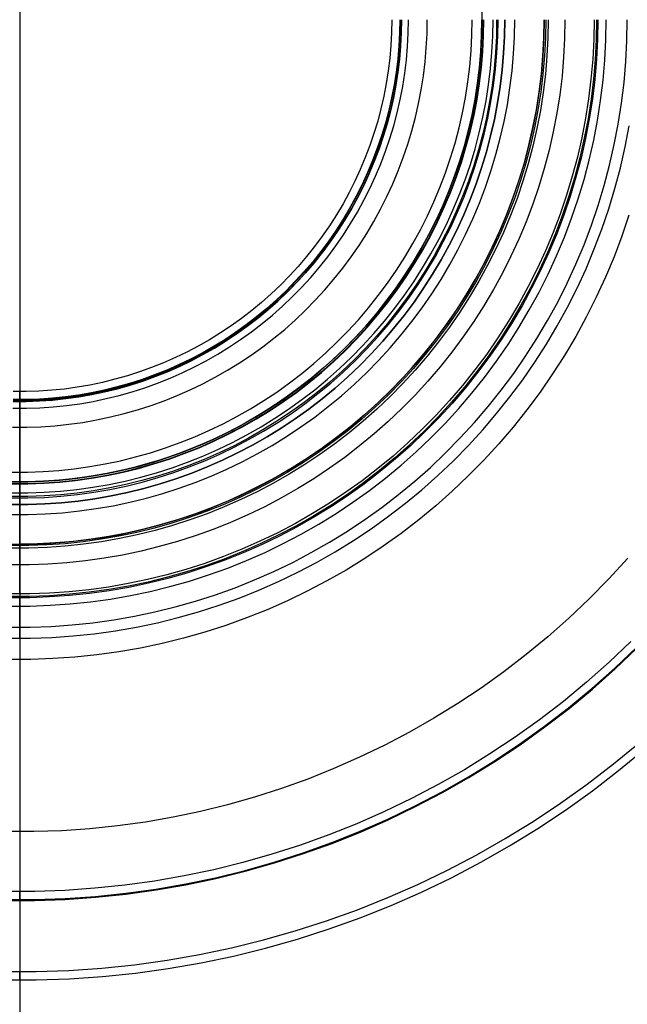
# Model space of a CAD drawing. Header units: millimetres. Extents: x -40 to 40, y -41.9 to 38.1.
# Tile 5 of 9: x 0 to 13.3, y -23.5 to -1.9. Entities that reach past the tile are written whole.
import ezdxf

# ---------------------------------------------------------------- set-up
doc = ezdxf.new("R2010")
doc.units = ezdxf.units.MM
doc.header["$MEASUREMENT"] = 0
doc.layers.add('Predefinito', color=5, linetype='Continuous')

msp = doc.modelspace()

# ---------------------------------------------------------------- linework, layer by layer
at = {"layer": 'Predefinito'}
for points in [[(0, 37.565), (0, -41.402)], [(0, 8.702), (0, -12.538)], [(10.114, -1.573), (10.12, -1.918)], [(-0.23, -15.22), (0.23, -15.22), (0.689, -15.204), (1.147, -15.172), (1.604, -15.125), (2.058, -15.062), (2.511, -14.983), (2.96, -14.888), (3.406, -14.778), (3.848, -14.653), (4.285, -14.513), (4.717, -14.357), (5.144, -14.187), (5.564, -14.002), (5.978, -13.803), (6.385, -13.59), (6.784, -13.362), (7.175, -13.121), (7.557, -12.867), (7.931, -12.6), (8.295, -12.319), (8.649, -12.027), (8.992, -11.722), (9.325, -11.406), (9.647, -11.079), (9.958, -10.74), (10.256, -10.391), (10.543, -10.032), (10.816, -9.663), (11.077, -9.286), (11.325, -8.899), (11.559, -8.504), (11.78, -8.101), (11.986, -7.691), (12.178, -7.273), (12.356, -6.85), (12.519, -6.42), (12.666, -5.986), (12.799, -5.546), (12.917, -5.102), (13.019, -4.654), (13.106, -4.203), (13.177, -3.75), (13.232, -3.294), (13.272, -2.836), (13.296, -2.378), (13.303, -1.918)], [(-0.222, -14.759), (0.222, -14.759), (0.665, -14.743), (1.107, -14.713), (1.548, -14.667), (1.987, -14.606), (2.424, -14.53), (2.858, -14.439), (3.288, -14.333), (3.715, -14.212), (4.137, -14.076), (4.554, -13.926), (4.966, -13.762), (5.371, -13.583), (5.771, -13.391), (6.163, -13.185), (6.549, -12.965), (6.926, -12.733), (7.295, -12.487), (7.656, -12.229), (8.007, -11.959), (8.349, -11.676), (8.681, -11.383), (9.002, -11.077), (9.313, -10.761), (9.613, -10.434), (9.901, -10.097), (10.177, -9.751), (10.441, -9.395), (10.693, -9.03), (10.932, -8.657), (11.158, -8.275), (11.371, -7.886), (11.57, -7.49), (11.756, -7.088), (11.927, -6.679), (12.084, -6.264), (12.227, -5.845), (12.356, -5.42), (12.469, -4.992), (12.568, -4.56), (12.651, -4.124), (12.72, -3.686), (12.773, -3.246), (12.812, -2.804), (12.835, -2.362), (12.842, -1.918)], [(12.659, -1.918), (12.652, -2.355), (12.629, -2.792), (12.591, -3.227), (12.539, -3.661), (12.471, -4.093), (12.389, -4.522), (12.291, -4.948), (12.18, -5.37), (12.053, -5.789), (11.912, -6.202), (11.757, -6.611), (11.588, -7.014), (11.406, -7.411), (11.209, -7.801), (11, -8.185), (10.777, -8.561), (10.541, -8.929), (10.293, -9.288), (10.032, -9.639), (9.76, -9.981), (9.476, -10.313), (9.18, -10.635), (8.874, -10.947), (8.557, -11.248), (8.23, -11.538), (7.893, -11.816), (7.547, -12.082), (7.191, -12.337), (6.827, -12.579), (6.455, -12.808), (6.076, -13.024), (5.689, -13.228), (5.295, -13.417), (4.895, -13.593), (4.489, -13.755), (4.078, -13.903), (3.662, -14.037), (3.241, -14.156), (2.817, -14.26), (2.389, -14.35), (1.959, -14.425), (1.526, -14.485), (1.091, -14.531), (0.655, -14.561), (0.219, -14.576), (-0.219, -14.576)], [(12.631, -1.918), (12.624, -2.354), (12.601, -2.79), (12.563, -3.224), (12.511, -3.657), (12.443, -4.088), (12.361, -4.516), (12.264, -4.941), (12.152, -5.363), (12.026, -5.78), (11.886, -6.193), (11.731, -6.601), (11.563, -7.003), (11.38, -7.399), (11.184, -7.788), (10.975, -8.171), (10.753, -8.546), (10.517, -8.913), (10.27, -9.272), (10.01, -9.622), (9.738, -9.963), (9.454, -10.294), (9.16, -10.616), (8.854, -10.927), (8.538, -11.227), (8.211, -11.516), (7.875, -11.794), (7.53, -12.06), (7.175, -12.314), (6.812, -12.555), (6.441, -12.784), (6.062, -13), (5.676, -13.202), (5.283, -13.391), (4.884, -13.567), (4.479, -13.729), (4.069, -13.876), (3.654, -14.009), (3.234, -14.128), (2.811, -14.233), (2.384, -14.322), (1.954, -14.397), (1.523, -14.457), (1.089, -14.502), (0.654, -14.532), (0.218, -14.548), (-0.218, -14.548)], [(12.576, -1.918), (12.568, -2.352), (12.546, -2.786), (12.508, -3.219), (12.456, -3.649), (12.389, -4.078), (12.307, -4.505), (12.21, -4.928), (12.099, -5.348), (11.974, -5.763), (11.834, -6.174), (11.68, -6.58), (11.512, -6.98), (11.33, -7.375), (11.135, -7.763), (10.927, -8.143), (10.705, -8.517), (10.471, -8.883), (10.225, -9.24), (9.966, -9.588), (9.695, -9.928), (9.413, -10.258), (9.12, -10.578), (8.815, -10.887), (8.5, -11.186), (8.176, -11.474), (7.841, -11.75), (7.497, -12.015), (7.144, -12.268), (6.782, -12.508), (6.413, -12.736), (6.036, -12.951), (5.651, -13.153), (5.26, -13.341), (4.863, -13.516), (4.459, -13.677), (4.051, -13.824), (3.638, -13.957), (3.22, -14.075), (2.798, -14.179), (2.374, -14.268), (1.946, -14.343), (1.516, -14.402), (1.084, -14.447), (0.651, -14.477), (0.217, -14.492), (-0.217, -14.492)], [(11.938, -1.918), (11.931, -2.33), (11.91, -2.742), (11.874, -3.153), (11.824, -3.562), (11.761, -3.969), (11.683, -4.374), (11.591, -4.775), (11.486, -5.174), (11.366, -5.568), (11.234, -5.958), (11.087, -6.344), (10.928, -6.724), (10.756, -7.098), (10.571, -7.466), (10.373, -7.828), (10.163, -8.182), (9.94, -8.529), (9.706, -8.868), (9.461, -9.199), (9.204, -9.522), (8.936, -9.835), (8.657, -10.138), (8.368, -10.432), (8.069, -10.716), (7.761, -10.989), (7.443, -11.252), (7.117, -11.503), (6.782, -11.743), (6.438, -11.971), (6.088, -12.188), (5.729, -12.392), (5.365, -12.583), (4.993, -12.762), (4.616, -12.928), (4.233, -13.081), (3.845, -13.22), (3.453, -13.346), (3.057, -13.458), (2.656, -13.557), (2.253, -13.642), (1.847, -13.713), (1.439, -13.769), (1.029, -13.812), (0.618, -13.84), (0.206, -13.855), (-0.206, -13.855)], [(11.572, -1.918), (11.565, -2.318), (11.544, -2.717), (11.51, -3.115), (11.462, -3.511), (11.4, -3.906), (11.325, -4.298), (11.236, -4.688), (11.133, -5.074), (11.018, -5.456), (10.889, -5.834), (10.748, -6.208), (10.593, -6.576), (10.426, -6.939), (10.246, -7.296), (10.055, -7.647), (9.851, -7.99), (9.636, -8.327), (9.409, -8.655), (9.17, -8.976), (8.921, -9.288), (8.662, -9.592), (8.392, -9.886), (8.112, -10.171), (7.822, -10.446), (7.523, -10.711), (7.215, -10.966), (6.898, -11.209), (6.574, -11.442), (6.241, -11.663), (5.901, -11.873), (5.554, -12.07), (5.2, -12.256), (4.84, -12.429), (4.474, -12.59), (4.103, -12.738), (3.728, -12.874), (3.347, -12.996), (2.963, -13.105), (2.575, -13.2), (2.184, -13.282), (1.791, -13.351), (1.395, -13.406), (0.998, -13.447), (0.599, -13.475), (0.2, -13.489), (-0.2, -13.489)], [(11.518, -1.918), (11.511, -2.316), (11.491, -2.713), (11.456, -3.109), (11.408, -3.504), (11.347, -3.897), (11.272, -4.287), (11.183, -4.675), (11.082, -5.059), (10.967, -5.44), (10.838, -5.816), (10.697, -6.188), (10.544, -6.555), (10.377, -6.916), (10.199, -7.271), (10.008, -7.62), (9.805, -7.962), (9.591, -8.297), (9.365, -8.624), (9.128, -8.943), (8.88, -9.254), (8.621, -9.556), (8.353, -9.849), (8.074, -10.133), (7.786, -10.407), (7.488, -10.67), (7.181, -10.924), (6.866, -11.166), (6.543, -11.398), (6.212, -11.618), (5.873, -11.826), (5.528, -12.023), (5.176, -12.208), (4.818, -12.381), (4.454, -12.541), (4.084, -12.688), (3.71, -12.823), (3.332, -12.944), (2.949, -13.053), (2.563, -13.148), (2.174, -13.229), (1.782, -13.298), (1.388, -13.353), (0.993, -13.394), (0.596, -13.421), (0.199, -13.435), (-0.199, -13.435)], [(-0.198, -13.401), (0.198, -13.401), (0.594, -13.387), (0.99, -13.36), (1.384, -13.319), (1.777, -13.264), (2.167, -13.196), (2.555, -13.114), (2.94, -13.02), (3.322, -12.911), (3.699, -12.79), (4.072, -12.656), (4.44, -12.509), (4.803, -12.35), (5.161, -12.178), (5.512, -11.993), (5.856, -11.797), (6.194, -11.589), (6.524, -11.369), (6.846, -11.139), (7.16, -10.897), (7.466, -10.644), (7.762, -10.382), (8.05, -10.109), (8.328, -9.826), (8.596, -9.534), (8.854, -9.232), (9.101, -8.922), (9.337, -8.604), (9.562, -8.278), (9.776, -7.944), (9.978, -7.603), (10.169, -7.255), (10.347, -6.901), (10.512, -6.541), (10.666, -6.175), (10.806, -5.805), (10.934, -5.429), (11.049, -5.05), (11.15, -4.667), (11.238, -4.28), (11.313, -3.891), (11.375, -3.499), (11.422, -3.106), (11.457, -2.711), (11.477, -2.315), (11.484, -1.918)], [(-0.187, -12.755), (0.187, -12.755), (0.561, -12.742), (0.934, -12.716), (1.306, -12.677), (1.677, -12.626), (2.045, -12.561), (2.412, -12.484), (2.775, -12.395), (3.135, -12.293), (3.491, -12.178), (3.843, -12.052), (4.191, -11.913), (4.533, -11.763), (4.87, -11.6), (5.201, -11.426), (5.527, -11.241), (5.845, -11.045), (6.157, -10.838), (6.461, -10.62), (6.757, -10.392), (7.046, -10.153), (7.326, -9.905), (7.597, -9.648), (7.859, -9.381), (8.112, -9.105), (8.355, -8.821), (8.589, -8.528), (8.812, -8.228), (9.024, -7.92), (9.226, -7.605), (9.417, -7.283), (9.596, -6.955), (9.764, -6.621), (9.921, -6.281), (10.066, -5.936), (10.198, -5.586), (10.319, -5.232), (10.427, -4.874), (10.523, -4.512), (10.606, -4.147), (10.677, -3.78), (10.735, -3.41), (10.78, -3.039), (10.812, -2.666), (10.831, -2.292), (10.838, -1.918)], [(-0.183, -12.537), (0.183, -12.537), (0.55, -12.524), (0.915, -12.499), (1.28, -12.461), (1.643, -12.411), (2.004, -12.348), (2.363, -12.272), (2.719, -12.184), (3.072, -12.084), (3.421, -11.972), (3.766, -11.848), (4.106, -11.712), (4.442, -11.565), (4.772, -11.406), (5.097, -11.235), (5.415, -11.054), (5.728, -10.862), (6.033, -10.658), (6.331, -10.445), (6.621, -10.221), (6.904, -9.988), (7.179, -9.745), (7.444, -9.492), (7.701, -9.231), (7.949, -8.961), (8.188, -8.682), (8.416, -8.396), (8.635, -8.101), (8.843, -7.799), (9.041, -7.491), (9.228, -7.175), (9.404, -6.854), (9.568, -6.526), (9.722, -6.193), (9.863, -5.855), (9.993, -5.512), (10.111, -5.165), (10.218, -4.814), (10.311, -4.46), (10.393, -4.103), (10.462, -3.742), (10.519, -3.38), (10.563, -3.016), (10.595, -2.651), (10.614, -2.285), (10.62, -1.918)], [(10.62, -1.918), (10.614, -2.285), (10.595, -2.651), (10.563, -3.016), (10.519, -3.38), (10.462, -3.742), (10.393, -4.103), (10.311, -4.46), (10.218, -4.814), (10.111, -5.165), (9.993, -5.512), (9.863, -5.855), (9.722, -6.193), (9.568, -6.526), (9.404, -6.854), (9.228, -7.175), (9.041, -7.491), (8.843, -7.799), (8.635, -8.101), (8.416, -8.396), (8.188, -8.682), (7.949, -8.961), (7.701, -9.231), (7.444, -9.492), (7.179, -9.745), (6.904, -9.988), (6.621, -10.221), (6.331, -10.445), (6.033, -10.658), (5.728, -10.862), (5.415, -11.054), (5.097, -11.235), (4.772, -11.406), (4.442, -11.565), (4.106, -11.712), (3.766, -11.848), (3.421, -11.972), (3.072, -12.084), (2.719, -12.184), (2.363, -12.272), (2.004, -12.348), (1.643, -12.411), (1.28, -12.461), (0.915, -12.499), (0.55, -12.524), (0.183, -12.537), (-0.183, -12.537)], [(-0.183, -12.537), (0.183, -12.537), (0.55, -12.524), (0.915, -12.499), (1.28, -12.461), (1.643, -12.411), (2.004, -12.348), (2.363, -12.272), (2.719, -12.184), (3.072, -12.084), (3.421, -11.972), (3.766, -11.848), (4.106, -11.712), (4.442, -11.565), (4.772, -11.406), (5.097, -11.235), (5.415, -11.054), (5.728, -10.862), (6.033, -10.658), (6.331, -10.445), (6.621, -10.221), (6.904, -9.988), (7.179, -9.745), (7.444, -9.492), (7.701, -9.231), (7.949, -8.961), (8.188, -8.682), (8.416, -8.396), (8.635, -8.101), (8.843, -7.799), (9.041, -7.491), (9.228, -7.175), (9.404, -6.854), (9.568, -6.526), (9.722, -6.193), (9.863, -5.855), (9.993, -5.512), (10.111, -5.165), (10.218, -4.814), (10.311, -4.46), (10.393, -4.103), (10.462, -3.742), (10.519, -3.38), (10.563, -3.016), (10.595, -2.651), (10.614, -2.285), (10.62, -1.918)], [(-0.181, -12.392), (0.181, -12.392), (0.542, -12.379), (0.903, -12.354), (1.263, -12.317), (1.621, -12.267), (1.977, -12.205), (2.331, -12.131), (2.682, -12.044), (3.03, -11.945), (3.374, -11.835), (3.714, -11.713), (4.05, -11.578), (4.381, -11.433), (4.707, -11.276), (5.027, -11.108), (5.341, -10.929), (5.649, -10.739), (5.95, -10.539), (6.244, -10.328), (6.531, -10.108), (6.81, -9.878), (7.08, -9.638), (7.343, -9.389), (7.596, -9.131), (7.841, -8.864), (8.076, -8.59), (8.301, -8.307), (8.517, -8.017), (8.722, -7.719), (8.917, -7.415), (9.101, -7.104), (9.275, -6.786), (9.437, -6.463), (9.589, -6.135), (9.729, -5.801), (9.857, -5.463), (9.973, -5.121), (10.078, -4.775), (10.17, -4.425), (10.251, -4.073), (10.319, -3.718), (10.375, -3.36), (10.419, -3.001), (10.45, -2.641), (10.469, -2.28), (10.475, -1.918)], [(10.442, -1.918), (10.436, -2.279), (10.418, -2.639), (10.386, -2.998), (10.343, -3.356), (10.287, -3.712), (10.219, -4.066), (10.139, -4.417), (10.047, -4.766), (9.942, -5.111), (9.826, -5.452), (9.698, -5.789), (9.559, -6.122), (9.408, -6.449), (9.246, -6.771), (9.073, -7.087), (8.889, -7.398), (8.695, -7.701), (8.49, -7.998), (8.275, -8.287), (8.051, -8.569), (7.816, -8.843), (7.573, -9.109), (7.32, -9.366), (7.058, -9.614), (6.789, -9.853), (6.511, -10.083), (6.225, -10.302), (5.932, -10.512), (5.632, -10.712), (5.325, -10.901), (5.012, -11.08), (4.693, -11.247), (4.368, -11.403), (4.038, -11.549), (3.703, -11.682), (3.364, -11.804), (3.02, -11.914), (2.674, -12.013), (2.324, -12.099), (1.971, -12.173), (1.616, -12.235), (1.259, -12.285), (0.9, -12.322), (0.541, -12.347), (0.18, -12.359), (-0.18, -12.359)], [(-0.179, -12.28), (0.179, -12.28), (0.536, -12.268), (0.893, -12.243), (1.249, -12.206), (1.604, -12.157), (1.956, -12.096), (2.306, -12.022), (2.653, -11.937), (2.998, -11.839), (3.338, -11.73), (3.675, -11.608), (4.007, -11.476), (4.335, -11.332), (4.657, -11.177), (4.974, -11.01), (5.285, -10.833), (5.589, -10.646), (5.887, -10.447), (6.178, -10.239), (6.462, -10.021), (6.737, -9.793), (7.005, -9.556), (7.265, -9.31), (7.515, -9.054), (7.757, -8.791), (7.99, -8.519), (8.213, -8.239), (8.426, -7.952), (8.629, -7.657), (8.822, -7.356), (9.005, -7.048), (9.176, -6.735), (9.337, -6.415), (9.487, -6.09), (9.625, -5.76), (9.752, -5.426), (9.867, -5.087), (9.971, -4.744), (10.062, -4.399), (10.142, -4.05), (10.21, -3.698), (10.265, -3.345), (10.308, -2.99), (10.339, -2.633), (10.357, -2.276), (10.364, -1.918)], [(-0.175, -12.072), (0.175, -12.072), (0.526, -12.06), (0.875, -12.036), (1.224, -12), (1.571, -11.952), (1.917, -11.891), (2.26, -11.819), (2.6, -11.735), (2.937, -11.64), (3.271, -11.533), (3.601, -11.414), (3.927, -11.284), (4.248, -11.143), (4.564, -10.991), (4.874, -10.828), (5.179, -10.654), (5.477, -10.47), (5.769, -10.276), (6.054, -10.072), (6.332, -9.858), (6.602, -9.635), (6.865, -9.402), (7.119, -9.161), (7.364, -8.911), (7.601, -8.653), (7.829, -8.386), (8.048, -8.112), (8.257, -7.831), (8.456, -7.542), (8.645, -7.247), (8.824, -6.945), (8.992, -6.638), (9.15, -6.325), (9.296, -6.006), (9.432, -5.683), (9.556, -5.355), (9.669, -5.023), (9.771, -4.688), (9.86, -4.349), (9.938, -4.007), (10.005, -3.663), (10.059, -3.316), (10.101, -2.968), (10.131, -2.619), (10.149, -2.269), (10.155, -1.918)], [(10.12, -1.918), (10.114, -2.268), (10.096, -2.617), (10.066, -2.965), (10.024, -3.311), (9.97, -3.657), (9.904, -4), (9.826, -4.34), (9.736, -4.678), (9.635, -5.012), (9.523, -5.343), (9.399, -5.67), (9.264, -5.992), (9.118, -6.309), (8.961, -6.621), (8.793, -6.928), (8.615, -7.228), (8.427, -7.523), (8.228, -7.81), (8.02, -8.091), (7.802, -8.364), (7.575, -8.629), (7.339, -8.887), (7.094, -9.136), (6.841, -9.376), (6.579, -9.608), (6.31, -9.831), (6.033, -10.044), (5.749, -10.247), (5.458, -10.44), (5.161, -10.624), (4.857, -10.797), (4.548, -10.959), (4.233, -11.111), (3.913, -11.251), (3.589, -11.381), (3.26, -11.499), (2.927, -11.606), (2.591, -11.701), (2.252, -11.785), (1.91, -11.857), (1.566, -11.917), (1.22, -11.965), (0.872, -12.001), (0.524, -12.025), (0.175, -12.037), (-0.175, -12.037)], [(-0.175, -12.081), (0.175, -12.081), (0.526, -12.069), (0.876, -12.045), (1.225, -12.008), (1.573, -11.96), (1.918, -11.9), (2.262, -11.828), (2.602, -11.744), (2.94, -11.648), (3.274, -11.541), (3.604, -11.422), (3.93, -11.292), (4.251, -11.151), (4.567, -10.998), (4.878, -10.835), (5.183, -10.662), (5.482, -10.478), (5.774, -10.283), (6.059, -10.079), (6.337, -9.865), (6.608, -9.641), (6.87, -9.409), (7.125, -9.167), (7.371, -8.917), (7.608, -8.658), (7.836, -8.392), (8.055, -8.117), (8.264, -7.836), (8.463, -7.547), (8.652, -7.251), (8.831, -6.95), (9, -6.642), (9.157, -6.328), (9.304, -6.01), (9.44, -5.686), (9.564, -5.358), (9.677, -5.026), (9.779, -4.69), (9.869, -4.351), (9.947, -4.009), (10.013, -3.664), (10.067, -3.318), (10.11, -2.969), (10.14, -2.62), (10.158, -2.269), (10.164, -1.918)], [(-0.175, -12.037), (0.175, -12.037), (0.524, -12.025), (0.872, -12.001), (1.22, -11.965), (1.566, -11.917), (1.91, -11.857), (2.252, -11.785), (2.591, -11.701), (2.927, -11.606), (3.26, -11.499), (3.589, -11.381), (3.913, -11.251), (4.233, -11.111), (4.548, -10.959), (4.857, -10.797), (5.161, -10.624), (5.458, -10.44), (5.749, -10.247), (6.033, -10.044), (6.31, -9.831), (6.579, -9.608), (6.841, -9.376), (7.094, -9.136), (7.339, -8.887), (7.575, -8.629), (7.802, -8.364), (8.02, -8.091), (8.228, -7.81), (8.427, -7.523), (8.615, -7.228), (8.793, -6.928), (8.961, -6.621), (9.118, -6.309), (9.264, -5.992), (9.399, -5.67), (9.523, -5.343), (9.635, -5.012), (9.736, -4.678), (9.826, -4.34), (9.904, -4), (9.97, -3.657), (10.024, -3.311), (10.066, -2.965), (10.096, -2.617), (10.114, -2.268), (10.12, -1.918)], [(-0.171, -11.824), (0.171, -11.824), (0.513, -11.812), (0.854, -11.788), (1.194, -11.753), (1.533, -11.706), (1.87, -11.647), (2.204, -11.577), (2.537, -11.495), (2.866, -11.402), (3.191, -11.297), (3.513, -11.181), (3.831, -11.055), (4.144, -10.917), (4.452, -10.769), (4.755, -10.61), (5.052, -10.44), (5.343, -10.261), (5.628, -10.072), (5.906, -9.873), (6.177, -9.664), (6.441, -9.446), (6.696, -9.219), (6.945, -8.984), (7.184, -8.74), (7.415, -8.488), (7.638, -8.228), (7.851, -7.961), (8.055, -7.686), (8.249, -7.405), (8.434, -7.117), (8.608, -6.822), (8.772, -6.522), (8.926, -6.217), (9.069, -5.906), (9.201, -5.591), (9.322, -5.271), (9.433, -4.947), (9.531, -4.62), (9.619, -4.289), (9.695, -3.956), (9.76, -3.62), (9.813, -3.282), (9.854, -2.943), (9.883, -2.602), (9.901, -2.26), (9.907, -1.918)], [(-0.154, -10.842), (0.154, -10.842), (0.462, -10.831), (0.769, -10.81), (1.076, -10.778), (1.381, -10.736), (1.684, -10.683), (1.986, -10.619), (2.285, -10.546), (2.581, -10.462), (2.875, -10.367), (3.165, -10.263), (3.451, -10.149), (3.733, -10.025), (4.011, -9.891), (4.283, -9.748), (4.551, -9.596), (4.813, -9.434), (5.07, -9.263), (5.32, -9.084), (5.564, -8.896), (5.802, -8.7), (6.033, -8.496), (6.256, -8.283), (6.472, -8.064), (6.68, -7.837), (6.881, -7.602), (7.073, -7.362), (7.256, -7.114), (7.431, -6.861), (7.597, -6.601), (7.755, -6.336), (7.902, -6.066), (8.041, -5.791), (8.17, -5.511), (8.289, -5.227), (8.398, -4.939), (8.497, -4.647), (8.587, -4.352), (8.665, -4.054), (8.734, -3.754), (8.792, -3.451), (8.84, -3.147), (8.877, -2.841), (8.903, -2.534), (8.919, -2.226), (8.925, -1.918)], [(-0.147, -10.429), (0.147, -10.429), (0.441, -10.419), (0.734, -10.399), (1.026, -10.368), (1.317, -10.328), (1.607, -10.278), (1.894, -10.217), (2.179, -10.147), (2.462, -10.067), (2.742, -9.977), (3.018, -9.877), (3.291, -9.768), (3.56, -9.65), (3.825, -9.523), (4.085, -9.386), (4.341, -9.241), (4.591, -9.086), (4.835, -8.924), (5.074, -8.753), (5.307, -8.573), (5.534, -8.386), (5.754, -8.191), (5.967, -7.989), (6.173, -7.78), (6.371, -7.563), (6.562, -7.34), (6.746, -7.11), (6.921, -6.874), (7.088, -6.632), (7.246, -6.385), (7.396, -6.132), (7.537, -5.874), (7.669, -5.612), (7.792, -5.345), (7.906, -5.074), (8.01, -4.799), (8.105, -4.521), (8.19, -4.24), (8.265, -3.955), (8.33, -3.669), (8.386, -3.38), (8.431, -3.09), (8.466, -2.798), (8.492, -2.506), (8.507, -2.212), (8.512, -1.918)], [(8.321, -1.918), (8.316, -2.206), (8.301, -2.492), (8.277, -2.779), (8.242, -3.064), (8.197, -3.348), (8.143, -3.63), (8.079, -3.91), (8.006, -4.187), (7.923, -4.462), (7.83, -4.734), (7.728, -5.003), (7.617, -5.268), (7.497, -5.529), (7.368, -5.785), (7.23, -6.037), (7.084, -6.285), (6.929, -6.526), (6.766, -6.763), (6.594, -6.993), (6.415, -7.218), (6.228, -7.436), (6.034, -7.648), (5.833, -7.853), (5.625, -8.051), (5.41, -8.241), (5.188, -8.424), (4.96, -8.599), (4.727, -8.767), (4.488, -8.926), (4.243, -9.076), (3.994, -9.219), (3.739, -9.352), (3.48, -9.477), (3.218, -9.592), (2.951, -9.699), (2.68, -9.796), (2.407, -9.884), (2.131, -9.962), (1.852, -10.031), (1.571, -10.09), (1.288, -10.139), (1.003, -10.179), (0.717, -10.209), (0.431, -10.228), (0.144, -10.238), (-0.144, -10.238)], [(-0.144, -10.248), (0.144, -10.248), (0.431, -10.238), (0.718, -10.219), (1.004, -10.189), (1.289, -10.149), (1.572, -10.1), (1.854, -10.041), (2.133, -9.972), (2.41, -9.893), (2.684, -9.806), (2.954, -9.708), (3.221, -9.602), (3.485, -9.486), (3.744, -9.361), (3.998, -9.227), (4.248, -9.085), (4.493, -8.934), (4.733, -8.775), (4.966, -8.607), (5.194, -8.432), (5.416, -8.249), (5.631, -8.058), (5.84, -7.86), (6.042, -7.655), (6.236, -7.443), (6.423, -7.224), (6.602, -7), (6.774, -6.769), (6.937, -6.532), (7.092, -6.29), (7.239, -6.042), (7.377, -5.79), (7.506, -5.533), (7.626, -5.272), (7.738, -5.007), (7.84, -4.738), (7.932, -4.466), (8.015, -4.19), (8.089, -3.912), (8.153, -3.632), (8.207, -3.349), (8.252, -3.065), (8.287, -2.78), (8.311, -2.493), (8.326, -2.206), (8.331, -1.918)], [(8.36, -1.918), (8.355, -2.207), (8.34, -2.495), (8.315, -2.783), (8.28, -3.069), (8.236, -3.354), (8.181, -3.638), (8.117, -3.919), (8.043, -4.198), (7.96, -4.474), (7.867, -4.748), (7.764, -5.017), (7.653, -5.284), (7.532, -5.546), (7.402, -5.803), (7.264, -6.057), (7.117, -6.305), (6.961, -6.548), (6.797, -6.785), (6.625, -7.017), (6.445, -7.243), (6.258, -7.462), (6.062, -7.675), (5.86, -7.881), (5.651, -8.079), (5.435, -8.271), (5.212, -8.455), (4.984, -8.631), (4.749, -8.799), (4.509, -8.958), (4.263, -9.11), (4.012, -9.253), (3.757, -9.387), (3.497, -9.512), (3.233, -9.628), (2.964, -9.735), (2.693, -9.833), (2.418, -9.921), (2.14, -10), (1.86, -10.069), (1.578, -10.128), (1.294, -10.178), (1.008, -10.217), (0.721, -10.247), (0.433, -10.267), (0.144, -10.277), (-0.144, -10.277)], [(-0.144, -10.277), (0.144, -10.277), (0.433, -10.267), (0.721, -10.247), (1.008, -10.217), (1.294, -10.178), (1.578, -10.128), (1.86, -10.069), (2.14, -10), (2.418, -9.921), (2.693, -9.833), (2.964, -9.735), (3.233, -9.628), (3.497, -9.512), (3.757, -9.387), (4.012, -9.253), (4.263, -9.11), (4.509, -8.958), (4.749, -8.799), (4.984, -8.631), (5.212, -8.455), (5.435, -8.271), (5.651, -8.079), (5.86, -7.881), (6.062, -7.675), (6.258, -7.462), (6.445, -7.243), (6.625, -7.017), (6.797, -6.785), (6.961, -6.548), (7.117, -6.305), (7.264, -6.057), (7.402, -5.803), (7.532, -5.546), (7.653, -5.284), (7.764, -5.017), (7.867, -4.748), (7.96, -4.474), (8.043, -4.198), (8.117, -3.919), (8.181, -3.638), (8.236, -3.354), (8.28, -3.069), (8.315, -2.783), (8.34, -2.495), (8.355, -2.207), (8.36, -1.918)], [(8.147, -1.918), (8.142, -2.2), (8.127, -2.48), (8.103, -2.761), (8.069, -3.04), (8.026, -3.318), (7.973, -3.594), (7.91, -3.868), (7.838, -4.14), (7.757, -4.409), (7.666, -4.675), (7.566, -4.938), (7.458, -5.198), (7.34, -5.453), (7.214, -5.704), (7.079, -5.951), (6.935, -6.193), (6.784, -6.43), (6.624, -6.661), (6.456, -6.887), (6.281, -7.107), (6.098, -7.321), (5.908, -7.528), (5.711, -7.729), (5.507, -7.922), (5.296, -8.109), (5.08, -8.288), (4.857, -8.459), (4.628, -8.623), (4.394, -8.779), (4.154, -8.926), (3.91, -9.066), (3.661, -9.196), (3.408, -9.318), (3.15, -9.432), (2.889, -9.536), (2.624, -9.631), (2.357, -9.717), (2.086, -9.794), (1.813, -9.861), (1.538, -9.919), (1.261, -9.967), (0.982, -10.006), (0.702, -10.035), (0.422, -10.054), (0.141, -10.064), (-0.141, -10.064)], [(8.36, -1.918), (8.355, -2.204), (8.341, -2.489), (8.316, -2.773), (8.282, -3.057), (8.238, -3.339), (8.185, -3.619), (8.122, -3.898), (8.05, -4.174), (7.968, -4.447), (7.877, -4.718), (7.777, -4.985), (7.668, -5.249), (7.55, -5.509), (7.423, -5.765), (7.287, -6.016), (7.143, -6.262), (6.99, -6.503), (6.83, -6.739), (6.661, -6.97), (6.485, -7.194), (6.301, -7.413), (6.11, -7.625), (5.911, -7.83), (5.706, -8.028), (5.494, -8.219), (5.276, -8.403), (5.051, -8.58), (4.821, -8.748), (4.585, -8.909), (4.344, -9.061), (4.097, -9.205), (3.846, -9.341), (3.59, -9.468), (3.331, -9.586), (3.067, -9.696), (2.8, -9.796), (2.529, -9.887), (2.256, -9.968), (1.979, -10.041), (1.701, -10.104), (1.42, -10.157), (1.138, -10.201), (0.855, -10.235), (0.571, -10.259), (0.285, -10.274), (0, -10.278)], [(10.12, -1.918), (10.114, -2.264), (10.096, -2.609), (10.067, -2.953), (10.026, -3.296), (9.973, -3.638), (9.908, -3.977), (9.832, -4.314), (9.745, -4.649), (9.646, -4.98), (9.536, -5.307), (9.414, -5.631), (9.282, -5.95), (9.139, -6.265), (8.985, -6.574), (8.821, -6.878), (8.647, -7.177), (8.462, -7.469), (8.268, -7.754), (8.064, -8.033), (7.85, -8.305), (7.628, -8.569), (7.396, -8.826), (7.156, -9.074), (6.907, -9.314), (6.651, -9.546), (6.387, -9.769), (6.115, -9.982), (5.836, -10.186), (5.55, -10.381), (5.258, -10.565), (4.96, -10.74), (4.656, -10.904), (4.346, -11.058), (4.032, -11.201), (3.713, -11.333), (3.389, -11.454), (3.061, -11.564), (2.73, -11.663), (2.396, -11.751), (2.059, -11.827), (1.719, -11.891), (1.378, -11.944), (1.035, -11.985), (0.691, -12.015), (0.346, -12.032), (0, -12.038)], [(11.484, -1.918), (11.477, -2.31), (11.457, -2.702), (11.424, -3.093), (11.377, -3.482), (11.317, -3.87), (11.244, -4.255), (11.157, -4.637), (11.058, -5.017), (10.946, -5.392), (10.821, -5.764), (10.683, -6.131), (10.533, -6.494), (10.371, -6.851), (10.196, -7.202), (10.01, -7.547), (9.812, -7.885), (9.603, -8.217), (9.382, -8.541), (9.15, -8.857), (8.908, -9.166), (8.656, -9.466), (8.393, -9.757), (8.12, -10.039), (7.838, -10.311), (7.547, -10.574), (7.247, -10.827), (6.939, -11.069), (6.623, -11.3), (6.298, -11.521), (5.967, -11.731), (5.628, -11.928), (5.283, -12.115), (4.932, -12.289), (4.575, -12.452), (4.213, -12.602), (3.846, -12.739), (3.474, -12.864), (3.098, -12.976), (2.719, -13.076), (2.336, -13.162), (1.951, -13.235), (1.564, -13.295), (1.174, -13.342), (0.784, -13.376), (0.392, -13.396), (0, -13.402)], [(-0.234, -15.463), (0.234, -15.463), (0.701, -15.446), (1.168, -15.414), (1.633, -15.366), (2.096, -15.301), (2.557, -15.221), (3.014, -15.125), (3.468, -15.013), (3.918, -14.886), (4.364, -14.743), (4.804, -14.584), (5.238, -14.411), (5.666, -14.223), (6.087, -14.02), (6.501, -13.803), (6.908, -13.571), (7.306, -13.326), (7.695, -13.067), (8.075, -12.794), (8.446, -12.509), (8.806, -12.211), (9.156, -11.901), (9.496, -11.579), (9.823, -11.246), (10.139, -10.901), (10.443, -10.546), (10.735, -10.18), (11.014, -9.805), (11.279, -9.42), (11.532, -9.026), (11.77, -8.624), (11.995, -8.214), (12.205, -7.796), (12.4, -7.371), (12.581, -6.94), (12.747, -6.503), (12.898, -6.06), (13.033, -5.612), (13.153, -5.16), (13.257, -4.704), (13.345, -4.245)], [(13.34, -6.202), (13.184, -6.66), (13.013, -7.112), (12.826, -7.558), (12.624, -7.998), (12.406, -8.43), (12.174, -8.854), (11.927, -9.27), (11.667, -9.677), (11.392, -10.075), (11.103, -10.464), (10.802, -10.842), (10.487, -11.209), (10.161, -11.566), (9.821, -11.911), (9.471, -12.244), (9.109, -12.565), (8.736, -12.873), (8.352, -13.168), (7.959, -13.449), (7.556, -13.717), (7.145, -13.971), (6.724, -14.21), (6.296, -14.435), (5.86, -14.645), (5.418, -14.84), (4.968, -15.019), (4.513, -15.183), (4.053, -15.331), (3.587, -15.462), (3.118, -15.578), (2.644, -15.678), (2.168, -15.761), (1.689, -15.827), (1.208, -15.877), (0.725, -15.911), (0.242, -15.927), (-0.242, -15.927)], [(0, -12.038), (-0.346, -12.032)], [(0, -12.038), (0, -13.402)], [(0, -12.538), (0, -33.434)], [(13.312, -13.712), (12.897, -14.164), (12.466, -14.602), (12.021, -15.025), (11.562, -15.432), (11.088, -15.823), (10.602, -16.197), (10.103, -16.555), (9.591, -16.895), (9.069, -17.217), (8.535, -17.521), (7.992, -17.806), (7.439, -18.072), (6.877, -18.319), (6.306, -18.547), (5.729, -18.755), (5.144, -18.942), (4.553, -19.11), (3.957, -19.257), (3.357, -19.383), (2.752, -19.489), (2.144, -19.573), (1.533, -19.636), (0.921, -19.679), (0.307, -19.7), (-0.307, -19.7)], [(-0.333, -21.188), (0.333, -21.188), (0.998, -21.165), (1.661, -21.119), (2.323, -21.05), (2.982, -20.959), (3.637, -20.845), (4.289, -20.708), (4.935, -20.549), (5.575, -20.367), (6.208, -20.164), (6.834, -19.939), (7.452, -19.692), (8.061, -19.424), (8.661, -19.135), (9.25, -18.826), (9.828, -18.497), (10.394, -18.148), (10.948, -17.779), (11.489, -17.392), (12.016, -16.986), (12.529, -16.563), (13.027, -16.121), (13.51, -15.663)], [(-0.333, -21.206), (0.333, -21.206), (0.999, -21.183), (1.663, -21.138), (2.325, -21.069), (2.985, -20.977), (3.641, -20.863), (4.293, -20.726), (4.939, -20.566), (5.58, -20.385), (6.214, -20.181), (6.841, -19.956), (7.459, -19.709), (8.069, -19.441), (8.669, -19.152), (9.258, -18.842), (9.837, -18.513), (10.404, -18.163), (10.958, -17.795), (11.5, -17.407), (12.028, -17.001), (12.541, -16.577), (13.04, -16.135), (13.522, -15.676)], [(13.384, -15.535), (12.906, -15.989), (12.413, -16.426), (11.905, -16.846), (11.382, -17.248), (10.846, -17.632), (10.297, -17.997), (9.736, -18.343), (9.164, -18.669), (8.58, -18.975), (7.986, -19.261), (7.383, -19.527), (6.771, -19.771), (6.15, -19.994), (5.523, -20.196), (4.889, -20.375), (4.249, -20.533), (3.604, -20.669), (2.954, -20.782), (2.301, -20.873), (1.646, -20.941), (0.988, -20.986), (0.33, -21.009), (-0.33, -21.009)], [(-0.36, -22.763), (0.36, -22.763), (1.079, -22.738), (1.797, -22.689), (2.513, -22.614), (3.226, -22.515), (3.935, -22.392), (4.639, -22.244), (5.338, -22.071), (6.03, -21.875), (6.716, -21.655), (7.393, -21.411), (8.061, -21.145), (8.72, -20.855), (9.368, -20.543), (10.006, -20.208), (10.631, -19.852), (11.244, -19.474), (11.843, -19.076), (12.428, -18.657), (12.998, -18.218), (13.553, -17.76)], [(-0.363, -22.948), (0.363, -22.948), (1.089, -22.923), (1.813, -22.873), (2.535, -22.798), (3.254, -22.698), (3.97, -22.573), (4.68, -22.424), (5.385, -22.25), (6.084, -22.052), (6.775, -21.83), (7.458, -21.584), (8.133, -21.315), (8.797, -21.023), (9.451, -20.708), (10.094, -20.37), (10.725, -20.011), (11.343, -19.63), (11.948, -19.228), (12.538, -18.805), (13.114, -18.362), (13.673, -17.9)]]:
    msp.add_lwpolyline(points, dxfattribs=at)
at = {"layer": 'Predefinito', "extrusion": (1, 0, 0)}
for points in [[(-1.918, 118.008), (-2.264, 118.014), (-2.609, 118.032), (-2.953, 118.062), (-3.296, 118.103), (-3.638, 118.156), (-3.977, 118.22), (-4.314, 118.296), (-4.649, 118.384), (-4.98, 118.483), (-5.307, 118.593), (-5.631, 118.714), (-5.95, 118.846), (-6.265, 118.989), (-6.574, 119.143), (-6.878, 119.307), (-7.177, 119.482), (-7.469, 119.666), (-7.754, 119.861), (-8.033, 120.065), (-8.305, 120.278), (-8.569, 120.501), (-8.826, 120.732), (-9.074, 120.973), (-9.314, 121.221), (-9.546, 121.478), (-9.769, 121.742), (-9.982, 122.014), (-10.186, 122.292), (-10.381, 122.578), (-10.565, 122.87), (-10.74, 123.169), (-10.904, 123.473), (-11.058, 123.782), (-11.201, 124.097), (-11.333, 124.416), (-11.454, 124.739), (-11.564, 125.067), (-11.663, 125.398), (-11.751, 125.732), (-11.827, 126.069), (-11.891, 126.409), (-11.944, 126.75), (-11.985, 127.094), (-12.015, 127.438), (-12.032, 127.783), (-12.038, 128.128)], [(-10.065, 305.062), (-10.068, 305.252), (-10.077, 305.442), (-10.093, 305.632), (-10.114, 305.821), (-10.141, 306.01), (-10.175, 306.197), (-10.214, 306.383), (-10.259, 306.568), (-10.311, 306.752), (-10.368, 306.933), (-10.431, 307.113)], [(-13.856, 299.52), (-13.668, 299.597), (-13.482, 299.681), (-13.299, 299.771), (-13.119, 299.867), (-12.943, 299.969), (-12.77, 300.077), (-12.601, 300.191), (-12.436, 300.311), (-12.275, 300.436), (-12.119, 300.567), (-11.967, 300.703), (-11.82, 300.844), (-11.678, 300.99), (-11.541, 301.141), (-11.409, 301.297), (-11.283, 301.457), (-11.162, 301.621), (-11.047, 301.789), (-10.938, 301.961), (-10.834, 302.137), (-10.737, 302.316), (-10.646, 302.498), (-10.561, 302.684), (-10.483, 302.872), (-10.411, 303.063), (-10.346, 303.256), (-10.288, 303.451), (-10.236, 303.648), (-10.191, 303.847), (-10.152, 304.047), (-10.121, 304.249), (-10.097, 304.451), (-10.079, 304.654), (-10.069, 304.858), (-10.065, 305.062)], [(-10.24, 251.555), (-10.241, 251.626), (-10.244, 251.697), (-10.25, 251.768)], [(-10.278, 251.135), (-10.267, 251.204), (-10.257, 251.274), (-10.249, 251.344), (-10.244, 251.414), (-10.241, 251.484), (-10.24, 251.555)], [(-10.25, 251.768), (-10.262, 251.883), (-10.279, 251.998), (-10.3, 252.111), (-10.325, 252.224), (-10.353, 252.336), (-10.386, 252.447), (-10.422, 252.556), (-10.462, 252.665), (-10.506, 252.772), (-10.553, 252.877), (-10.604, 252.981), (-10.659, 253.082), (-10.717, 253.182), (-10.778, 253.28), (-10.843, 253.376)], [(-10.278, 128.128), (-10.278, 251.135)], [(-10.431, 307.113), (-10.576, 307.49), (-10.733, 307.862), (-10.902, 308.229), (-11.082, 308.591), (-11.273, 308.946), (-11.476, 309.296), (-11.69, 309.639), (-11.914, 309.975), (-12.148, 310.304), (-12.393, 310.625)], [(-10.843, 253.376), (-11.947, 255.002), (-12.994, 256.665), (-13.982, 258.364), (-14.912, 260.096), (-15.78, 261.859), (-16.587, 263.651), (-17.331, 265.47), (-18.012, 267.313), (-18.629, 269.18), (-19.18, 271.066), (-19.666, 272.97), (-20.086, 274.89), (-20.438, 276.824), (-20.724, 278.768), (-20.942, 280.722), (-21.092, 282.681), (-21.174, 284.645), (-21.188, 286.61), (-21.134, 288.575), (-21.012, 290.537)], [(-14.494, 301.161), (-14.361, 301.215), (-14.23, 301.274), (-14.102, 301.337), (-13.975, 301.405), (-13.851, 301.476), (-13.729, 301.553), (-13.61, 301.633), (-13.494, 301.717), (-13.381, 301.805), (-13.271, 301.897), (-13.164, 301.993), (-13.061, 302.093), (-12.961, 302.195), (-12.864, 302.302), (-12.771, 302.411), (-12.682, 302.524), (-12.597, 302.639), (-12.516, 302.758), (-12.439, 302.879), (-12.367, 303.003), (-12.298, 303.129), (-12.234, 303.257), (-12.175, 303.388), (-12.119, 303.52), (-12.069, 303.654), (-12.023, 303.79), (-11.982, 303.928), (-11.945, 304.067), (-11.914, 304.207), (-11.887, 304.348), (-11.865, 304.489), (-11.847, 304.632), (-11.835, 304.775), (-11.828, 304.918), (-11.825, 305.062)], [(-11.825, 305.062), (-11.827, 305.196), (-11.834, 305.329), (-11.845, 305.463), (-11.86, 305.596), (-11.879, 305.729), (-11.902, 305.861), (-11.93, 305.992), (-11.962, 306.122), (-11.998, 306.251), (-12.038, 306.379), (-12.082, 306.506)], [(-12.038, 128.128), (-12.038, 250.008)], [(-12.361, 250.949), (-12.335, 250.979), (-12.311, 251.01), (-12.287, 251.041), (-12.265, 251.074), (-12.244, 251.107), (-12.223, 251.141), (-12.205, 251.175), (-12.187, 251.21), (-12.17, 251.246), (-12.155, 251.282), (-12.141, 251.319), (-12.128, 251.356), (-12.117, 251.394), (-12.107, 251.432), (-12.098, 251.471), (-12.091, 251.509), (-12.085, 251.548), (-12.08, 251.587), (-12.077, 251.626), (-12.075, 251.666), (-12.074, 251.705)], [(-12.074, 251.705), (-12.075, 251.744), (-12.076, 251.783), (-12.08, 251.822), (-12.084, 251.86), (-12.09, 251.899), (-12.098, 251.937), (-12.106, 251.975), (-12.116, 252.012), (-12.127, 252.05), (-12.139, 252.087), (-12.153, 252.123), (-12.168, 252.159), (-12.184, 252.194), (-12.201, 252.229), (-12.22, 252.263), (-12.239, 252.297), (-12.26, 252.33), (-12.282, 252.362)], [(-12.082, 306.506), (-12.217, 306.853), (-12.363, 307.196), (-12.52, 307.533), (-12.688, 307.865), (-12.868, 308.191), (-13.059, 308.511), (-13.26, 308.824), (-13.471, 309.13), (-13.693, 309.429), (-13.925, 309.721), (-14.166, 310.004), (-14.416, 310.28), (-14.676, 310.546), (-14.945, 310.804), (-15.222, 311.053)], [(-12.282, 252.362), (-13.42, 254.039), (-14.499, 255.754), (-15.519, 257.505), (-16.477, 259.291), (-17.372, 261.108), (-18.204, 262.956), (-18.972, 264.831), (-19.674, 266.732), (-20.309, 268.656), (-20.878, 270.601), (-21.379, 272.565), (-21.811, 274.545), (-22.175, 276.538), (-22.469, 278.543), (-22.694, 280.557), (-22.849, 282.577), (-22.933, 284.602), (-22.948, 286.628), (-22.892, 288.654), (-22.766, 290.676)], [(-13.436, 250.178), (-13.343, 250.219), (-13.25, 250.264), (-13.159, 250.311), (-13.07, 250.362), (-12.983, 250.416), (-12.897, 250.473), (-12.814, 250.533), (-12.733, 250.596), (-12.653, 250.661), (-12.577, 250.729), (-12.502, 250.8), (-12.43, 250.873), (-12.361, 250.949)], [(-12.393, 310.625), (-12.756, 311.08)], [(-12.538, 110.008), (-12.538, 250.008)], [(-12.756, 311.08), (-12.835, 311.174), (-12.917, 311.265), (-13.002, 311.353), (-13.091, 311.438), (-13.182, 311.521), (-13.276, 311.6), (-13.372, 311.675), (-13.472, 311.747), (-13.573, 311.816), (-13.677, 311.881), (-13.784, 311.943), (-13.892, 312), (-14.002, 312.054), (-14.114, 312.104), (-14.228, 312.15), (-14.343, 312.192), (-14.46, 312.23), (-14.578, 312.264)], [(-13.49, 250.096), (-13.49, 250.093), (-13.49, 250.09), (-13.49, 250.087), (-13.49, 250.084), (-13.489, 250.082), (-13.489, 250.079), (-13.488, 250.076), (-13.487, 250.073), (-13.486, 250.07), (-13.485, 250.067), (-13.484, 250.064), (-13.483, 250.061), (-13.482, 250.059), (-13.48, 250.056), (-13.479, 250.053), (-13.478, 250.051), (-13.476, 250.048), (-13.474, 250.046), (-13.472, 250.043), (-13.471, 250.041), (-13.469, 250.039), (-13.467, 250.036), (-13.465, 250.034), (-13.462, 250.032), (-13.46, 250.03), (-13.458, 250.028), (-13.456, 250.026), (-13.453, 250.025), (-13.451, 250.023), (-13.448, 250.021), (-13.445, 250.02), (-13.443, 250.018), (-13.44, 250.017), (-13.437, 250.016), (-13.435, 250.015), (-13.432, 250.014), (-13.429, 250.013), (-13.426, 250.012), (-13.423, 250.011), (-13.42, 250.01), (-13.417, 250.01), (-13.414, 250.009), (-13.411, 250.009), (-13.408, 250.009), (-13.405, 250.009), (-13.402, 250.008)], [(-13.436, 250.178), (-13.439, 250.176), (-13.442, 250.175), (-13.445, 250.174), (-13.447, 250.172), (-13.45, 250.171), (-13.452, 250.169), (-13.455, 250.167), (-13.457, 250.165), (-13.46, 250.163), (-13.462, 250.161), (-13.464, 250.159), (-13.466, 250.157), (-13.468, 250.155), (-13.47, 250.152), (-13.472, 250.15), (-13.474, 250.148), (-13.476, 250.145), (-13.477, 250.143), (-13.479, 250.14), (-13.48, 250.137), (-13.482, 250.135), (-13.483, 250.132), (-13.484, 250.129), (-13.485, 250.126), (-13.486, 250.123), (-13.487, 250.12), (-13.488, 250.117), (-13.488, 250.115), (-13.489, 250.112), (-13.49, 250.109), (-13.49, 250.106), (-13.49, 250.103), (-13.49, 250.099), (-13.49, 250.096)], [(-13.856, 299.52), (-14.235, 299.365), (-14.609, 299.197), (-14.976, 299.017), (-15.337, 298.823), (-15.691, 298.618), (-16.037, 298.4), (-16.376, 298.17), (-16.707, 297.929), (-17.029, 297.677), (-17.342, 297.413), (-17.646, 297.139), (-17.941, 296.855), (-18.225, 296.56), (-18.499, 296.256), (-18.762, 295.943), (-19.015, 295.621), (-19.256, 295.29), (-19.485, 294.951), (-19.703, 294.604)], [(-14.494, 301.161), (-14.929, 300.983), (-15.358, 300.79), (-15.78, 300.582), (-16.194, 300.36), (-16.601, 300.124), (-16.999, 299.874), (-17.388, 299.61), (-17.768, 299.333), (-18.138, 299.043), (-18.498, 298.741), (-18.847, 298.426), (-19.185, 298.099), (-19.512, 297.761), (-19.827, 297.412), (-20.129, 297.052), (-20.419, 296.681), (-20.696, 296.301), (-20.959, 295.912), (-21.209, 295.514)], [(-15.465, 311.584), (-15.464, 311.609), (-15.463, 311.633), (-15.461, 311.657), (-15.458, 311.681), (-15.454, 311.706), (-15.449, 311.729), (-15.444, 311.753), (-15.438, 311.777), (-15.431, 311.8), (-15.423, 311.823), (-15.414, 311.846), (-15.405, 311.868), (-15.395, 311.89), (-15.384, 311.912), (-15.372, 311.934), (-15.359, 311.954), (-15.346, 311.975), (-15.332, 311.995), (-15.318, 312.015), (-15.303, 312.034), (-15.287, 312.052), (-15.27, 312.07), (-15.253, 312.087), (-15.236, 312.104), (-15.217, 312.12), (-15.198, 312.136), (-15.179, 312.15), (-15.159, 312.165), (-15.139, 312.178), (-15.118, 312.191), (-15.097, 312.203), (-15.075, 312.214), (-15.054, 312.225), (-15.031, 312.234), (-15.009, 312.243), (-14.986, 312.251), (-14.962, 312.259), (-14.939, 312.265), (-14.915, 312.271), (-14.891, 312.276), (-14.867, 312.28), (-14.843, 312.283), (-14.819, 312.286), (-14.795, 312.288), (-14.77, 312.288), (-14.746, 312.288), (-14.722, 312.287), (-14.697, 312.286), (-14.673, 312.283), (-14.649, 312.279), (-14.625, 312.275), (-14.601, 312.27), (-14.578, 312.264)], [(-15.222, 311.053), (-15.24, 311.069), (-15.257, 311.085), (-15.274, 311.103), (-15.29, 311.121), (-15.306, 311.139), (-15.321, 311.158), (-15.335, 311.177), (-15.349, 311.197), (-15.362, 311.218), (-15.374, 311.238), (-15.385, 311.26), (-15.396, 311.281), (-15.406, 311.303), (-15.415, 311.325), (-15.424, 311.348), (-15.431, 311.371), (-15.438, 311.394), (-15.444, 311.417), (-15.45, 311.441), (-15.454, 311.464), (-15.458, 311.488), (-15.461, 311.512), (-15.463, 311.536), (-15.464, 311.56), (-15.465, 311.584)], [(-19.703, 294.604), (-19.857, 294.338), (-20.003, 294.067), (-20.14, 293.791), (-20.268, 293.511), (-20.386, 293.226), (-20.495, 292.938), (-20.594, 292.647), (-20.684, 292.352), (-20.763, 292.054), (-20.833, 291.754), (-20.893, 291.452), (-20.943, 291.148), (-20.982, 290.843), (-21.012, 290.537)], [(-21.209, 295.514), (-21.393, 295.197), (-21.567, 294.875), (-21.73, 294.547), (-21.881, 294.213), (-22.022, 293.875), (-22.151, 293.532), (-22.269, 293.186), (-22.376, 292.835), (-22.471, 292.482), (-22.554, 292.125), (-22.625, 291.766), (-22.684, 291.404), (-22.731, 291.041), (-22.766, 290.676)]]:
    msp.add_lwpolyline(points, dxfattribs=at)
at = {"layer": 'Predefinito', "extrusion": (0, 1, 0)}
for points in [[(-8.321, 251.555), (-8.322, 251.484), (-8.325, 251.414), (-8.331, 251.344), (-8.338, 251.274), (-8.348, 251.204), (-8.36, 251.135)], [(-8.925, 253.376), (-8.86, 253.28), (-8.798, 253.182), (-8.74, 253.082), (-8.686, 252.981), (-8.635, 252.877), (-8.587, 252.772), (-8.543, 252.665), (-8.503, 252.556), (-8.467, 252.447), (-8.435, 252.336), (-8.406, 252.224), (-8.382, 252.111), (-8.361, 251.998), (-8.344, 251.883), (-8.331, 251.768)], [(-10.838, 311.08), (-10.475, 310.625)], [(-11.572, 250.096), (-11.572, 250.099), (-11.572, 250.103), (-11.571, 250.106), (-11.571, 250.109), (-11.571, 250.112), (-11.57, 250.115), (-11.569, 250.117), (-11.569, 250.12), (-11.568, 250.123), (-11.567, 250.126), (-11.566, 250.129), (-11.565, 250.132), (-11.563, 250.135), (-11.562, 250.137), (-11.56, 250.14), (-11.559, 250.143), (-11.557, 250.145), (-11.556, 250.148), (-11.554, 250.15), (-11.552, 250.152), (-11.55, 250.155), (-11.548, 250.157), (-11.546, 250.159), (-11.543, 250.161), (-11.541, 250.163), (-11.539, 250.165), (-11.536, 250.167), (-11.534, 250.169), (-11.531, 250.171), (-11.529, 250.172), (-11.526, 250.174), (-11.524, 250.175), (-11.521, 250.176), (-11.518, 250.178)]]:
    msp.add_lwpolyline(points, dxfattribs=at)

doc.saveas('drawing.dxf')
